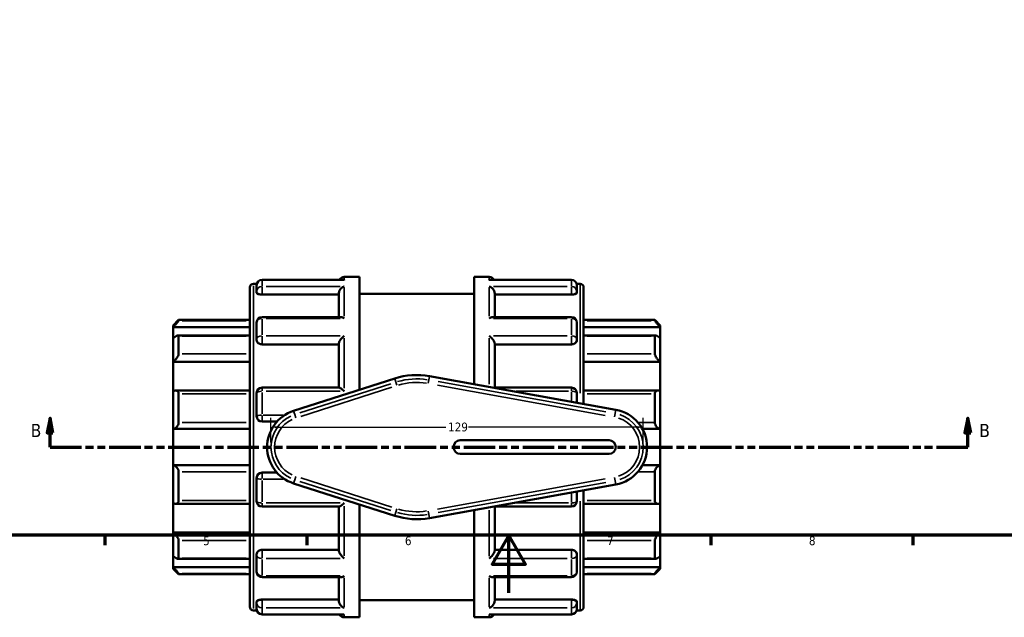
# Model space of a CAD drawing. Header units: millimetres. Extents: x -8 to 900, y -254 to 651.
# Tile 3 of 10: x 251 to 592, y -8 to 199. Entities that reach past the tile are written whole.
import ezdxf

# ---------------------------------------------------------------- set-up
doc = ezdxf.new("R2010")
doc.units = ezdxf.units.MM
doc.linetypes.add('DOUBLE_DASH_CHAIN', pattern=[1.2403, 0.6614, -0.0827, 0.1654, -0.0827, 0.1654, -0.0827])
for name, color, linetype, lineweight in [('Border (ANSI)', 7, 'Continuous', 70), ('Dimension (ANSI)', 7, 'Continuous', 25), ('Section Line (ANSI)', 7, 'DOUBLE_DASH_CHAIN', 70), ('Visible (ANSI)', 7, 'Continuous', 50), ('Visible Narrow (ANSI)', 7, 'Continuous', 35)]:
    doc.layers.add(name, color=color, linetype=linetype, lineweight=lineweight)
doc.styles.add('Label Text (ANSI)', font='tahoma.ttf')
doc.styles.add('Note Text (ANSI)', font='tahoma.ttf')
doc.dimstyles.new('Default - mm (ANSI)', dxfattribs={"dimtxt": 3.048, "dimasz": 2.5, "dimexe": 3.175, "dimexo": 1.6002, "dimgap": 0.8, "dimtad": 0, "dimtoh": 1, "dimrnd": 1e-08, "dimzin": 4, "dimdsep": 46, "dimtxsty": 'Note Text (ANSI)', "dimcen": 0.09, "dimdle": 10, "dimclrd": 256, "dimclre": 256, "dimclrt": 256, "dimadec": 1, "dimazin": 1, "dimtfac": 1, "dimtofl": 0, "dimtmove": 0, "dimatfit": 3, "dimfxl": 1, "dimtolj": 1, "dimtzin": 4, "dimlwd": -1, "dimlwe": -1, "dimarcsym": 0})

# ---------------------------------------------------------------- blocks, each defined once
blk = doc.blocks.new('Borders Default Border')
at = {"layer": 'Border (ANSI)'}
for p, q in [((280.33, 20), (280.33, 16.55)), ((350.42, 20), (350.42, 16.55)), ((490.58, 20), (490.58, 16.55)), ((560.67, 20), (560.67, 16.55))]:
    blk.add_line(p, q, dxfattribs=at)
at = {"layer": 'Border (ANSI)', "flags": 128}
for points in [[(20, 20), (20, 574), (821, 574), (821, 20), (20, 20)], [(420.5, 0), (420.5, 20), (414.73, 10), (426.27, 10), (420.5, 20)]]:
    blk.add_lwpolyline(points, dxfattribs=at)
at = {"layer": 'Border (ANSI)', "char_height": 3.05, "attachment_point": 7, "style": 'Note Text (ANSI)'}
for s, insert in [('6', (384.49, 16.49)), ('7', (454.6, 16.55)), ('8', (524.63, 16.48)), ('5', (314.48, 16.49))]:
    blk.add_mtext(s, dxfattribs=dict(at, insert=insert))
blk = doc.blocks.new('2dTransSection0')
at = {"layer": 'Section Line (ANSI)', "linetype": 'Continuous'}
for p, q in [((261.4, 60.53), (260.4, 55.53)), ((261.4, 55.53), (261.4, 60.53)), ((262.4, 55.53), (261.4, 60.53)), ((579.77, 60.53), (578.77, 55.53)), ((579.77, 55.53), (579.77, 60.53)), ((580.77, 55.53), (579.77, 60.53)), ((260.4, 55.53), (262.4, 55.53)), ((261.4, 50.53), (261.4, 55.53)), ((578.77, 55.53), (580.77, 55.53)), ((579.77, 50.53), (579.77, 55.53)), ((261.4, 50.53), (272.3, 50.53)), ((568.87, 50.53), (579.77, 50.53))]:
    blk.add_line(p, q, dxfattribs=at)
at = {"layer": 'Section Line (ANSI)', "linetype": 'DOUBLE_DASH_CHAIN', "ltscale": 16.526573}
blk.add_line((261.4, 50.53), (579.77, 50.53), dxfattribs=at)
at = {"layer": 'Section Line (ANSI)', "linetype": 'Continuous', "flags": 128}
for points in [[(262.4, 55.53), (261.4, 60.53), (260.4, 55.53), (262.4, 55.53)], [(580.77, 55.53), (579.77, 60.53), (578.77, 55.53), (580.77, 55.53)]]:
    blk.add_lwpolyline(points, dxfattribs=at)
at = {"layer": 'Section Line (ANSI)'}
for points in [[(262.4, 55.53), (261.4, 60.53), (260.4, 55.53), (262.4, 55.53)], [(580.77, 55.53), (579.77, 60.53), (578.77, 55.53), (580.77, 55.53)]]:
    blk.add_solid(points, dxfattribs=at)
at = {"layer": 'Section Line (ANSI)', "char_height": 4.57, "attachment_point": 7, "style": 'Label Text (ANSI)'}
for insert in [(254.65, 54.03), (583.72, 54.03)]:
    blk.add_mtext('B', dxfattribs=dict(at, insert=insert))
blk = doc.blocks.new('*D12')
at = {"layer": 'Defpoints', "color": 0, "transparency": 16777216}
for p in [(338.02, 57.45), (338.02, 50.53), (467.15, 50.53)]:
    blk.add_point(p, dxfattribs=at)
at = {"layer": 'Dimension (ANSI)', "transparency": 16777216}
for p, q in [((338.02, 52.13), (338.02, 60.63)), ((467.15, 52.13), (467.15, 60.63)), ((340.52, 57.45), (398.67, 57.45)), ((464.65, 57.45), (406.5, 57.45))]:
    blk.add_line(p, q, dxfattribs=at)
for points in [[(340.52, 57.87), (340.52, 57.04), (338.02, 57.45)], [(464.65, 57.87), (464.65, 57.04), (467.15, 57.45)]]:
    blk.add_solid(points, dxfattribs=at)
at = {"layer": 'Dimension (ANSI)', "transparency": 16777216, "insert": (399.47, 59.04), "char_height": 3.048, "attachment_point": 1, "style": 'Note Text (ANSI)'}
blk.add_mtext('\\A1;129', dxfattribs=at)

msp = doc.modelspace()

# ---------------------------------------------------------------- linework, layer by layer
at = {"layer": 'Visible (ANSI)'}
for p, q in [((363.434, 109.529), (368.684, 109.529)), ((368.684, 70.396), (368.684, 109.529)), ((408.484, 72.341), (408.484, 109.529)), ((408.484, 109.529), (413.734, 109.529)), ((330.684, -4.851), (330.684, 105.909)), ((331.944, 107.169), (333.125, 107.169)), ((333.044, 104.475), (333.044, 106.62)), ((363.084, 108.51), (334.934, 108.51)), ((442.234, 108.51), (414.084, 108.51)), ((444.042, 107.169), (445.224, 107.169)), ((444.124, 106.62), (444.124, 104.475)), ((446.484, 105.909), (446.484, 65.511)), ((333.044, 104.475), (333.044, 104.061)), ((334.934, 103.403), (361.544, 103.403)), ((361.544, 95.625), (361.544, 103.825)), ((368.684, 103.629), (408.484, 103.629)), ((415.624, 95.625), (415.624, 103.825)), ((442.234, 103.403), (415.624, 103.403)), ((444.124, 104.061), (444.124, 104.475)), ((304.084, 92.739), (305.974, 94.629)), ((304.084, 92.17), (304.084, 92.739)), ((305.974, 94.629), (305.974, 94.314)), ((305.974, 94.629), (330.684, 94.629)), ((333.044, 87.875), (333.044, 93.735)), ((362.213, 95.625), (334.934, 95.625)), ((442.234, 95.625), (414.955, 95.625)), ((444.124, 93.735), (444.124, 87.875)), ((446.484, 94.629), (471.194, 94.629)), ((471.194, 94.314), (471.194, 94.629)), ((473.084, 92.739), (471.194, 94.629)), ((473.084, 92.739), (473.084, 92.17)), ((304.084, 92.17), (330.684, 92.17)), ((304.084, 88.276), (304.084, 92.17)), ((330.684, 89.283), (305.744, 89.283)), ((305.974, 89.044), (305.974, 82.86)), ((473.084, 92.17), (446.484, 92.17)), ((471.424, 89.283), (446.484, 89.283)), ((471.194, 82.86), (471.194, 89.044)), ((473.084, 92.17), (473.084, 88.276)), ((304.084, 80.158), (304.084, 88.276)), ((333.044, 87.875), (333.044, 87.636)), ((334.934, 86.165), (361.544, 86.165)), ((361.544, 71.163), (361.544, 86.425)), ((415.624, 71.163), (415.624, 86.425)), ((442.234, 86.165), (415.624, 86.165)), ((444.124, 87.636), (444.124, 87.875)), ((473.084, 88.276), (473.084, 80.158)), ((304.084, 80.158), (330.684, 80.158)), ((304.084, 69.964), (304.084, 80.158)), ((473.084, 80.158), (446.484, 80.158)), ((473.084, 80.158), (473.084, 69.964)), ((380.965, 74.328), (345.863, 63.09)), ((457.617, 63.51), (393.005, 75.123)), ((304.084, 56.829), (304.084, 69.964)), ((330.684, 70.158), (304.912, 70.158)), ((305.974, 69.062), (305.974, 59.056)), ((333.044, 61.269), (333.044, 69.273)), ((361.658, 71.163), (334.934, 71.163)), ((442.234, 71.163), (415.509, 71.163)), ((444.124, 69.273), (444.124, 65.935)), ((472.255, 70.158), (446.484, 70.158)), ((471.194, 59.056), (471.194, 69.062)), ((473.084, 69.964), (473.084, 56.829)), ((334.934, 59.379), (340.105, 59.379)), ((304.084, 56.829), (330.684, 56.829)), ((304.084, 44.229), (304.084, 56.829)), ((473.084, 56.829), (466.871, 56.829)), ((473.084, 56.829), (473.084, 44.229)), ((455.284, 52.889), (403.684, 52.889)), ((403.684, 48.169), (455.284, 48.169)), ((304.084, 31.093), (304.084, 44.229)), ((304.084, 44.229), (330.684, 44.229)), ((305.974, 42.001), (305.974, 31.996)), ((340.105, 41.679), (334.934, 41.679)), ((473.084, 44.229), (466.871, 44.229)), ((471.194, 31.996), (471.194, 42.001)), ((473.084, 44.229), (473.084, 31.093)), ((333.044, 31.784), (333.044, 39.789)), ((345.863, 37.968), (380.965, 26.73)), ((393.005, 25.934), (457.617, 37.548)), ((444.124, 35.123), (444.124, 31.784)), ((446.484, 35.547), (446.484, -4.851)), ((304.084, 20.899), (304.084, 31.093)), ((304.912, 30.9), (330.684, 30.9)), ((446.484, 30.9), (472.255, 30.9)), ((473.084, 31.093), (473.084, 20.899)), ((334.934, 29.894), (361.658, 29.894)), ((361.544, 14.632), (361.544, 29.894)), ((368.684, -8.471), (368.684, 30.662)), ((408.484, -8.471), (408.484, 28.716)), ((415.509, 29.894), (442.234, 29.894)), ((415.624, 14.632), (415.624, 29.894)), ((304.084, 20.899), (330.684, 20.899)), ((304.084, 12.781), (304.084, 20.899)), ((473.084, 20.899), (446.484, 20.899)), ((473.084, 20.899), (473.084, 12.781)), ((305.974, 18.198), (305.974, 12.014)), ((471.194, 12.014), (471.194, 18.198)), ((334.934, 14.892), (361.544, 14.892)), ((442.234, 14.892), (415.624, 14.892)), ((304.084, 8.888), (304.084, 12.781)), ((305.744, 11.775), (330.684, 11.775)), ((333.044, 13.421), (333.044, 13.182)), ((333.044, 7.323), (333.044, 13.182)), ((444.124, 13.182), (444.124, 13.421)), ((444.124, 13.182), (444.124, 7.323)), ((446.484, 11.775), (471.424, 11.775)), ((473.084, 12.781), (473.084, 8.888)), ((304.084, 8.888), (330.684, 8.888)), ((304.084, 8.319), (304.084, 8.888)), ((304.084, 8.319), (305.974, 6.429)), ((473.084, 8.888), (446.484, 8.888)), ((473.084, 8.319), (471.194, 6.429)), ((473.084, 8.888), (473.084, 8.319)), ((305.974, 6.744), (305.974, 6.429)), ((305.974, 6.429), (330.684, 6.429)), ((334.934, 5.433), (362.213, 5.433)), ((361.544, -2.768), (361.544, 5.433)), ((414.955, 5.433), (442.234, 5.433)), ((415.624, -2.768), (415.624, 5.433)), ((446.484, 6.429), (471.194, 6.429)), ((471.194, 6.429), (471.194, 6.744)), ((333.044, -3.003), (333.044, -3.417)), ((334.934, -2.345), (361.544, -2.345)), ((368.684, -2.571), (408.484, -2.571)), ((442.234, -2.345), (415.624, -2.345)), ((444.124, -3.417), (444.124, -3.003)), ((331.944, -6.111), (333.125, -6.111)), ((333.044, -5.562), (333.044, -3.417)), ((444.042, -6.111), (445.224, -6.111)), ((444.124, -3.417), (444.124, -5.562)), ((334.934, -7.452), (363.084, -7.452)), ((363.434, -8.471), (368.684, -8.471)), ((408.484, -8.471), (413.734, -8.471)), ((414.084, -7.452), (442.234, -7.452))]:
    msp.add_line(p, q, dxfattribs=at)
for centre, radius, start, end in [((363.434, 107.639), 1.89, 90, 152.55697), ((413.734, 107.639), 1.89, 27.44303, 90), ((331.944, 105.909), 1.26, 90, 180), ((334.934, 106.62), 1.89, 90, 180), ((442.234, 106.62), 1.89, 0, 90), ((445.224, 105.909), 1.26, 0, 90), ((334.934, 93.735), 1.89, 90, 180), ((442.234, 93.735), 1.89, 0, 90), ((388.584, 50.529), 24.989, 79.81008, 107.75272), ((334.934, 69.273), 1.89, 90, 180), ((442.234, 69.273), 1.89, 0, 90), ((349.884, 50.529), 13.189, 107.75272, 252.24728), ((455.284, 50.529), 13.189, 280.18992, 79.81008), ((334.934, 61.269), 1.89, 180, 270), ((403.684, 50.529), 2.36, 90, 270), ((455.284, 50.529), 2.36, 270, 90), ((334.934, 39.789), 1.89, 90, 180), ((334.934, 31.784), 1.89, 180, 270), ((442.234, 31.784), 1.89, 270, 0), ((388.584, 50.529), 24.989, 252.24728, 280.18992), ((334.934, 7.323), 1.89, 180, 270), ((442.234, 7.323), 1.89, 270, 0), ((331.944, -4.851), 1.26, 180, 270), ((334.934, -5.562), 1.89, 180, 270), ((442.234, -5.562), 1.89, 270, 0), ((445.224, -4.851), 1.26, 270, 0), ((363.434, -6.581), 1.89, 207.44303, 270), ((413.734, -6.581), 1.89, 270, 332.55697)]:
    msp.add_arc(centre, radius, start, end, dxfattribs=at)
for points, knots in [([(361.544, 103.825), (361.544, 103.992), (361.569, 104.163), (361.668, 104.529), (361.748, 104.718), (361.972, 105.127), (362.13, 105.335), (362.466, 105.692), (362.648, 105.842), (363.027, 106.092), (363.228, 106.191), (363.43, 106.259), (363.432, 106.26), (363.434, 106.26)], [0, 0, 0, 0, 0.05315368, 0.05315368, 0.11416315, 0.11416315, 0.19541368, 0.19541368, 0.27605031, 0.27605031, 0.3607304, 0.3607304, 0.36159819, 0.36159819, 0.36159819, 0.36159819]), ([(363.434, 108.476), (363.432, 108.476), (363.43, 108.477), (363.313, 108.499), (363.198, 108.51), (363.084, 108.51)], [-0.000876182, -0.000876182, -0.000876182, -0.000876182, 0, 0, 0.049055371, 0.049055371, 0.049055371, 0.049055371]), ([(414.084, 108.51), (413.97, 108.51), (413.855, 108.499), (413.738, 108.477), (413.736, 108.476), (413.734, 108.476)], [0.312147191, 0.312147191, 0.312147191, 0.312147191, 0.360730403, 0.360730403, 0.361598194, 0.361598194, 0.361598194, 0.361598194]), ([(413.734, 106.26), (413.736, 106.26), (413.738, 106.259), (413.937, 106.192), (414.134, 106.096), (414.508, 105.851), (414.687, 105.705), (415.024, 105.353), (415.184, 105.144), (415.413, 104.734), (415.494, 104.545), (415.596, 104.178), (415.622, 104.006), (415.624, 103.834), (415.624, 103.83), (415.624, 103.825)], [-0.00087618, -0.00087618, -0.00087618, -0.00087618, 0, 0, 0.08405627, 0.08405627, 0.16422341, 0.16422341, 0.24701336, 0.24701336, 0.30899964, 0.30899964, 0.36272742, 0.36272742, 0.36420009, 0.36420009, 0.36420009, 0.36420009]), ([(334.934, 103.403), (334.697, 103.403), (334.444, 103.42), (333.98, 103.489), (333.768, 103.541), (333.431, 103.66), (333.285, 103.735), (333.091, 103.896), (333.044, 103.982), (333.044, 104.061)], [0, 0, 0, 0, 0.07111353, 0.07111353, 0.14222706, 0.14222706, 0.2146285, 0.2146285, 0.28702994, 0.28702994, 0.28702994, 0.28702994]), ([(444.124, 104.061), (444.124, 103.982), (444.077, 103.896), (443.883, 103.735), (443.736, 103.66), (443.399, 103.541), (443.188, 103.489), (442.724, 103.42), (442.471, 103.403), (442.234, 103.403)], [0.28784907, 0.28784907, 0.28784907, 0.28784907, 0.36025051, 0.36025051, 0.43265195, 0.43265195, 0.50376548, 0.50376548, 0.57487901, 0.57487901, 0.57487901, 0.57487901]), ([(305.974, 94.314), (305.974, 94.298), (305.96, 94.267), (305.906, 94.18), (305.865, 94.123), (305.712, 93.922), (305.565, 93.747), (305.224, 93.358), (304.998, 93.111), (304.537, 92.625), (304.303, 92.387), (304.084, 92.17)], [0.35638748, 0.35638748, 0.35638748, 0.35638748, 0.3965806, 0.3965806, 0.43677371, 0.43677371, 0.51715995, 0.51715995, 0.61496745, 0.61496745, 0.70681786, 0.70681786, 0.70681786, 0.70681786]), ([(363.434, 95.165), (363.432, 95.166), (363.43, 95.168), (363.231, 95.299), (363.034, 95.406), (362.66, 95.558), (362.481, 95.606), (362.281, 95.623), (362.247, 95.625), (362.213, 95.625)], [-0.00087618, -0.00087618, -0.00087618, -0.00087618, 0, 0, 0.08405627, 0.08405627, 0.16422341, 0.16422341, 0.18092132, 0.18092132, 0.18092132, 0.18092132]), ([(414.955, 95.625), (414.927, 95.625), (414.898, 95.624), (414.702, 95.609), (414.52, 95.562), (414.141, 95.41), (413.94, 95.301), (413.738, 95.168), (413.736, 95.166), (413.734, 95.165)], [0.18154351, 0.18154351, 0.18154351, 0.18154351, 0.19541368, 0.19541368, 0.27605031, 0.27605031, 0.3607304, 0.3607304, 0.36159819, 0.36159819, 0.36159819, 0.36159819]), ([(473.084, 92.17), (472.865, 92.387), (472.631, 92.625), (472.169, 93.111), (471.943, 93.358), (471.603, 93.747), (471.456, 93.922), (471.302, 94.123), (471.262, 94.18), (471.208, 94.267), (471.194, 94.298), (471.194, 94.314)], [0.67957108, 0.67957108, 0.67957108, 0.67957108, 0.77142148, 0.77142148, 0.86922899, 0.86922899, 0.94961522, 0.94961522, 0.98980834, 0.98980834, 1.03000146, 1.03000146, 1.03000146, 1.03000146]), ([(304.084, 88.276), (304.303, 88.47), (304.537, 88.659), (304.998, 88.987), (305.224, 89.12), (305.565, 89.264), (305.712, 89.298), (305.865, 89.265), (305.906, 89.24), (305.96, 89.162), (305.974, 89.109), (305.974, 89.044)], [0.67957108, 0.67957108, 0.67957108, 0.67957108, 0.77142148, 0.77142148, 0.86922899, 0.86922899, 0.94961522, 0.94961522, 0.98980834, 0.98980834, 1.03000146, 1.03000146, 1.03000146, 1.03000146]), ([(361.544, 86.425), (361.544, 86.539), (361.569, 86.669), (361.668, 86.973), (361.748, 87.144), (361.972, 87.545), (362.13, 87.772), (362.466, 88.198), (362.648, 88.399), (363.027, 88.776), (363.228, 88.953), (363.43, 89.108), (363.432, 89.11), (363.434, 89.111)], [0, 0, 0, 0, 0.05315368, 0.05315368, 0.11416315, 0.11416315, 0.19541368, 0.19541368, 0.27605031, 0.27605031, 0.3607304, 0.3607304, 0.36159819, 0.36159819, 0.36159819, 0.36159819]), ([(413.734, 89.111), (413.736, 89.11), (413.738, 89.108), (413.937, 88.955), (414.134, 88.782), (414.508, 88.412), (414.687, 88.215), (415.024, 87.792), (415.184, 87.563), (415.413, 87.159), (415.494, 86.987), (415.596, 86.681), (415.622, 86.549), (415.624, 86.432), (415.624, 86.428), (415.624, 86.425)], [-0.00087618, -0.00087618, -0.00087618, -0.00087618, 0, 0, 0.08405627, 0.08405627, 0.16422341, 0.16422341, 0.24701336, 0.24701336, 0.30899964, 0.30899964, 0.36272742, 0.36272742, 0.36420009, 0.36420009, 0.36420009, 0.36420009]), ([(471.194, 89.044), (471.194, 89.109), (471.208, 89.162), (471.262, 89.24), (471.302, 89.265), (471.456, 89.298), (471.603, 89.264), (471.943, 89.12), (472.169, 88.987), (472.631, 88.659), (472.865, 88.47), (473.084, 88.276)], [0.35638748, 0.35638748, 0.35638748, 0.35638748, 0.3965806, 0.3965806, 0.43677371, 0.43677371, 0.51715995, 0.51715995, 0.61496745, 0.61496745, 0.70681786, 0.70681786, 0.70681786, 0.70681786]), ([(334.934, 86.165), (334.697, 86.165), (334.444, 86.203), (333.98, 86.353), (333.768, 86.467), (333.431, 86.729), (333.285, 86.895), (333.091, 87.258), (333.044, 87.454), (333.044, 87.636)], [0, 0, 0, 0, 0.07111353, 0.07111353, 0.14222706, 0.14222706, 0.2146285, 0.2146285, 0.28702994, 0.28702994, 0.28702994, 0.28702994]), ([(444.124, 87.636), (444.124, 87.454), (444.077, 87.258), (443.883, 86.895), (443.736, 86.729), (443.399, 86.467), (443.188, 86.353), (442.724, 86.203), (442.471, 86.165), (442.234, 86.165)], [0.28784907, 0.28784907, 0.28784907, 0.28784907, 0.36025051, 0.36025051, 0.43265195, 0.43265195, 0.50376548, 0.50376548, 0.57487901, 0.57487901, 0.57487901, 0.57487901]), ([(305.974, 82.86), (305.974, 82.769), (305.96, 82.666), (305.906, 82.447), (305.865, 82.33), (305.712, 81.971), (305.565, 81.722), (305.224, 81.236), (304.998, 80.97), (304.537, 80.511), (304.303, 80.315), (304.084, 80.158)], [0.35638748, 0.35638748, 0.35638748, 0.35638748, 0.3965806, 0.3965806, 0.43677371, 0.43677371, 0.51715995, 0.51715995, 0.61496745, 0.61496745, 0.70681786, 0.70681786, 0.70681786, 0.70681786]), ([(473.084, 80.158), (472.865, 80.315), (472.631, 80.511), (472.169, 80.97), (471.943, 81.236), (471.603, 81.722), (471.456, 81.971), (471.302, 82.33), (471.262, 82.447), (471.208, 82.666), (471.194, 82.769), (471.194, 82.86)], [0.67957108, 0.67957108, 0.67957108, 0.67957108, 0.77142148, 0.77142148, 0.86922899, 0.86922899, 0.94961522, 0.94961522, 0.98980834, 0.98980834, 1.03000146, 1.03000146, 1.03000146, 1.03000146]), ([(304.084, 69.964), (304.303, 70.061), (304.537, 70.129), (304.998, 70.173), (305.224, 70.143), (305.565, 69.985), (305.712, 69.866), (305.865, 69.611), (305.906, 69.514), (305.96, 69.3), (305.974, 69.184), (305.974, 69.062)], [0.67957108, 0.67957108, 0.67957108, 0.67957108, 0.77142148, 0.77142148, 0.86922899, 0.86922899, 0.94961522, 0.94961522, 0.98980834, 0.98980834, 1.03000146, 1.03000146, 1.03000146, 1.03000146]), ([(363.434, 69.894), (363.432, 69.895), (363.43, 69.897), (363.231, 70.088), (363.034, 70.267), (362.66, 70.583), (362.481, 70.724), (362.144, 70.961), (361.984, 71.057), (361.777, 71.145), (361.71, 71.163), (361.658, 71.163)], [-0.00087618, -0.00087618, -0.00087618, -0.00087618, 0, 0, 0.08405627, 0.08405627, 0.16422341, 0.16422341, 0.24701336, 0.24701336, 0.29556693, 0.29556693, 0.29556693, 0.29556693]), ([(415.509, 71.163), (415.46, 71.163), (415.397, 71.146), (415.321, 71.115), (415.318, 71.114), (415.316, 71.113)], [0.067988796, 0.067988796, 0.067988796, 0.067988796, 0.114163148, 0.114163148, 0.115799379, 0.115799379, 0.115799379, 0.115799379]), ([(471.194, 69.062), (471.194, 69.184), (471.208, 69.3), (471.262, 69.514), (471.302, 69.611), (471.456, 69.866), (471.603, 69.985), (471.943, 70.143), (472.169, 70.173), (472.631, 70.129), (472.865, 70.061), (473.084, 69.964)], [0.35638748, 0.35638748, 0.35638748, 0.35638748, 0.3965806, 0.3965806, 0.43677371, 0.43677371, 0.51715995, 0.51715995, 0.61496745, 0.61496745, 0.70681786, 0.70681786, 0.70681786, 0.70681786]), ([(305.974, 59.056), (305.974, 58.925), (305.96, 58.79), (305.906, 58.522), (305.865, 58.389), (305.712, 58.01), (305.565, 57.783), (305.224, 57.385), (304.998, 57.202), (304.537, 56.945), (304.303, 56.866), (304.084, 56.829)], [0.35638748, 0.35638748, 0.35638748, 0.35638748, 0.3965806, 0.3965806, 0.43677371, 0.43677371, 0.51715995, 0.51715995, 0.61496745, 0.61496745, 0.70681786, 0.70681786, 0.70681786, 0.70681786]), ([(473.084, 56.829), (472.865, 56.866), (472.631, 56.945), (472.169, 57.202), (471.943, 57.385), (471.603, 57.783), (471.456, 58.01), (471.302, 58.389), (471.262, 58.522), (471.208, 58.79), (471.194, 58.925), (471.194, 59.056)], [0.67957108, 0.67957108, 0.67957108, 0.67957108, 0.77142148, 0.77142148, 0.86922899, 0.86922899, 0.94961522, 0.94961522, 0.98980834, 0.98980834, 1.03000146, 1.03000146, 1.03000146, 1.03000146]), ([(304.084, 44.229), (304.303, 44.191), (304.537, 44.112), (304.998, 43.856), (305.224, 43.673), (305.565, 43.275), (305.712, 43.047), (305.865, 42.668), (305.906, 42.536), (305.96, 42.268), (305.974, 42.133), (305.974, 42.001)], [0.67957108, 0.67957108, 0.67957108, 0.67957108, 0.77142148, 0.77142148, 0.86922899, 0.86922899, 0.94961522, 0.94961522, 0.98980834, 0.98980834, 1.03000146, 1.03000146, 1.03000146, 1.03000146]), ([(471.194, 42.001), (471.194, 42.133), (471.208, 42.268), (471.262, 42.536), (471.302, 42.668), (471.456, 43.047), (471.603, 43.275), (471.943, 43.673), (472.169, 43.856), (472.631, 44.112), (472.865, 44.191), (473.084, 44.229)], [0.35638748, 0.35638748, 0.35638748, 0.35638748, 0.3965806, 0.3965806, 0.43677371, 0.43677371, 0.51715995, 0.51715995, 0.61496745, 0.61496745, 0.70681786, 0.70681786, 0.70681786, 0.70681786]), ([(305.974, 31.996), (305.974, 31.874), (305.96, 31.758), (305.906, 31.544), (305.865, 31.447), (305.712, 31.192), (305.565, 31.072), (305.224, 30.915), (304.998, 30.885), (304.537, 30.929), (304.303, 30.997), (304.084, 31.093)], [0.35638748, 0.35638748, 0.35638748, 0.35638748, 0.3965806, 0.3965806, 0.43677371, 0.43677371, 0.51715995, 0.51715995, 0.61496745, 0.61496745, 0.70681786, 0.70681786, 0.70681786, 0.70681786]), ([(361.658, 29.894), (361.708, 29.894), (361.771, 29.911), (361.972, 29.994), (362.13, 30.088), (362.466, 30.323), (362.648, 30.464), (363.027, 30.784), (363.228, 30.966), (363.43, 31.16), (363.432, 31.162), (363.434, 31.164)], [0.0679888, 0.0679888, 0.0679888, 0.0679888, 0.11416315, 0.11416315, 0.19541368, 0.19541368, 0.27605031, 0.27605031, 0.3607304, 0.3607304, 0.36159819, 0.36159819, 0.36159819, 0.36159819]), ([(473.084, 31.093), (472.865, 30.997), (472.631, 30.929), (472.169, 30.885), (471.943, 30.915), (471.603, 31.072), (471.456, 31.192), (471.302, 31.447), (471.262, 31.544), (471.208, 31.758), (471.194, 31.874), (471.194, 31.996)], [0.67957108, 0.67957108, 0.67957108, 0.67957108, 0.77142148, 0.77142148, 0.86922899, 0.86922899, 0.94961522, 0.94961522, 0.98980834, 0.98980834, 1.03000146, 1.03000146, 1.03000146, 1.03000146]), ([(304.084, 20.899), (304.303, 20.743), (304.537, 20.546), (304.998, 20.088), (305.224, 19.822), (305.565, 19.335), (305.712, 19.086), (305.865, 18.728), (305.906, 18.611), (305.96, 18.391), (305.974, 18.289), (305.974, 18.198)], [0.67957108, 0.67957108, 0.67957108, 0.67957108, 0.77142148, 0.77142148, 0.86922899, 0.86922899, 0.94961522, 0.94961522, 0.98980834, 0.98980834, 1.03000146, 1.03000146, 1.03000146, 1.03000146]), ([(471.194, 18.198), (471.194, 18.289), (471.208, 18.391), (471.262, 18.611), (471.302, 18.728), (471.456, 19.086), (471.603, 19.335), (471.943, 19.822), (472.169, 20.088), (472.631, 20.546), (472.865, 20.743), (473.084, 20.899)], [0.35638748, 0.35638748, 0.35638748, 0.35638748, 0.3965806, 0.3965806, 0.43677371, 0.43677371, 0.51715995, 0.51715995, 0.61496745, 0.61496745, 0.70681786, 0.70681786, 0.70681786, 0.70681786]), ([(333.044, 13.421), (333.044, 13.604), (333.091, 13.8), (333.285, 14.162), (333.431, 14.329), (333.768, 14.591), (333.98, 14.704), (334.444, 14.855), (334.697, 14.892), (334.934, 14.892)], [-0.28702994, -0.28702994, -0.28702994, -0.28702994, -0.2146285, -0.2146285, -0.14222706, -0.14222706, -0.07111353, -0.07111353, 0, 0, 0, 0]), ([(363.434, 11.946), (363.432, 11.948), (363.43, 11.949), (363.231, 12.102), (363.034, 12.276), (362.66, 12.645), (362.481, 12.842), (362.144, 13.265), (361.984, 13.495), (361.755, 13.898), (361.674, 14.071), (361.572, 14.377), (361.545, 14.508), (361.544, 14.626), (361.544, 14.629), (361.544, 14.632)], [-0.00087618, -0.00087618, -0.00087618, -0.00087618, 0, 0, 0.08405627, 0.08405627, 0.16422341, 0.16422341, 0.24701336, 0.24701336, 0.30899964, 0.30899964, 0.36272742, 0.36272742, 0.36420009, 0.36420009, 0.36420009, 0.36420009]), ([(415.624, 14.632), (415.624, 14.519), (415.599, 14.388), (415.5, 14.085), (415.42, 13.913), (415.195, 13.513), (415.038, 13.285), (414.702, 12.859), (414.52, 12.658), (414.141, 12.281), (413.94, 12.105), (413.738, 11.949), (413.736, 11.948), (413.734, 11.946)], [0, 0, 0, 0, 0.05315368, 0.05315368, 0.11416315, 0.11416315, 0.19541368, 0.19541368, 0.27605031, 0.27605031, 0.3607304, 0.3607304, 0.36159819, 0.36159819, 0.36159819, 0.36159819]), ([(442.234, 14.892), (442.471, 14.892), (442.724, 14.855), (443.188, 14.704), (443.399, 14.591), (443.736, 14.329), (443.883, 14.162), (444.077, 13.8), (444.124, 13.604), (444.124, 13.421)], [0.57487901, 0.57487901, 0.57487901, 0.57487901, 0.64599254, 0.64599254, 0.71710607, 0.71710607, 0.78950751, 0.78950751, 0.86190895, 0.86190895, 0.86190895, 0.86190895]), ([(305.974, 12.014), (305.974, 11.949), (305.96, 11.896), (305.906, 11.817), (305.865, 11.793), (305.712, 11.759), (305.565, 11.794), (305.224, 11.937), (304.998, 12.071), (304.537, 12.398), (304.303, 12.588), (304.084, 12.781)], [0.35638748, 0.35638748, 0.35638748, 0.35638748, 0.3965806, 0.3965806, 0.43677371, 0.43677371, 0.51715995, 0.51715995, 0.61496745, 0.61496745, 0.70681786, 0.70681786, 0.70681786, 0.70681786]), ([(473.084, 12.781), (472.865, 12.588), (472.631, 12.398), (472.169, 12.071), (471.943, 11.937), (471.603, 11.794), (471.456, 11.759), (471.302, 11.793), (471.262, 11.817), (471.208, 11.896), (471.194, 11.949), (471.194, 12.014)], [0.67957108, 0.67957108, 0.67957108, 0.67957108, 0.77142148, 0.77142148, 0.86922899, 0.86922899, 0.94961522, 0.94961522, 0.98980834, 0.98980834, 1.03000146, 1.03000146, 1.03000146, 1.03000146]), ([(304.084, 8.888), (304.303, 8.671), (304.537, 8.433), (304.998, 7.947), (305.224, 7.7), (305.565, 7.311), (305.712, 7.135), (305.865, 6.935), (305.906, 6.878), (305.96, 6.79), (305.974, 6.76), (305.974, 6.744)], [0.67957108, 0.67957108, 0.67957108, 0.67957108, 0.77142148, 0.77142148, 0.86922899, 0.86922899, 0.94961522, 0.94961522, 0.98980834, 0.98980834, 1.03000146, 1.03000146, 1.03000146, 1.03000146]), ([(471.194, 6.744), (471.194, 6.76), (471.208, 6.79), (471.262, 6.878), (471.302, 6.935), (471.456, 7.135), (471.603, 7.311), (471.943, 7.7), (472.169, 7.947), (472.631, 8.433), (472.865, 8.671), (473.084, 8.888)], [0.35638748, 0.35638748, 0.35638748, 0.35638748, 0.3965806, 0.3965806, 0.43677371, 0.43677371, 0.51715995, 0.51715995, 0.61496745, 0.61496745, 0.70681786, 0.70681786, 0.70681786, 0.70681786]), ([(362.213, 5.433), (362.241, 5.433), (362.27, 5.434), (362.466, 5.448), (362.648, 5.496), (363.027, 5.648), (363.228, 5.756), (363.43, 5.89), (363.432, 5.891), (363.434, 5.893)], [0.18154351, 0.18154351, 0.18154351, 0.18154351, 0.19541368, 0.19541368, 0.27605031, 0.27605031, 0.3607304, 0.3607304, 0.36159819, 0.36159819, 0.36159819, 0.36159819]), ([(413.734, 5.893), (413.736, 5.891), (413.738, 5.89), (413.937, 5.758), (414.134, 5.652), (414.508, 5.5), (414.687, 5.452), (414.887, 5.434), (414.921, 5.433), (414.955, 5.433)], [-0.00087618, -0.00087618, -0.00087618, -0.00087618, 0, 0, 0.08405627, 0.08405627, 0.16422341, 0.16422341, 0.18092132, 0.18092132, 0.18092132, 0.18092132]), ([(333.044, -3.003), (333.044, -2.924), (333.091, -2.838), (333.285, -2.677), (333.431, -2.602), (333.768, -2.484), (333.98, -2.432), (334.444, -2.363), (334.697, -2.345), (334.934, -2.345)], [-0.28702994, -0.28702994, -0.28702994, -0.28702994, -0.2146285, -0.2146285, -0.14222706, -0.14222706, -0.07111353, -0.07111353, 0, 0, 0, 0]), ([(363.434, -5.203), (363.432, -5.202), (363.43, -5.201), (363.231, -5.135), (363.034, -5.038), (362.66, -4.794), (362.481, -4.647), (362.144, -4.296), (361.984, -4.087), (361.755, -3.677), (361.674, -3.488), (361.572, -3.12), (361.545, -2.948), (361.544, -2.777), (361.544, -2.772), (361.544, -2.768)], [-0.00087618, -0.00087618, -0.00087618, -0.00087618, 0, 0, 0.08405627, 0.08405627, 0.16422341, 0.16422341, 0.24701336, 0.24701336, 0.30899964, 0.30899964, 0.36272742, 0.36272742, 0.36420009, 0.36420009, 0.36420009, 0.36420009]), ([(415.624, -2.768), (415.624, -2.934), (415.599, -3.105), (415.5, -3.472), (415.42, -3.66), (415.195, -4.069), (415.038, -4.278), (414.702, -4.634), (414.52, -4.785), (414.141, -5.035), (413.94, -5.133), (413.738, -5.201), (413.736, -5.202), (413.734, -5.203)], [0, 0, 0, 0, 0.05315368, 0.05315368, 0.11416315, 0.11416315, 0.19541368, 0.19541368, 0.27605031, 0.27605031, 0.3607304, 0.3607304, 0.36159819, 0.36159819, 0.36159819, 0.36159819]), ([(442.234, -2.345), (442.472, -2.345), (442.725, -2.363), (443.191, -2.432), (443.403, -2.485), (443.739, -2.604), (443.885, -2.679), (444.077, -2.839), (444.124, -2.924), (444.124, -3.003)], [0.57487901, 0.57487901, 0.57487901, 0.57487901, 0.64627481, 0.64627481, 0.71767061, 0.71767061, 0.78978991, 0.78978991, 0.86190921, 0.86190921, 0.86190921, 0.86190921]), ([(363.084, -7.452), (363.198, -7.452), (363.313, -7.441), (363.43, -7.419), (363.432, -7.419), (363.434, -7.419)], [0.312147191, 0.312147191, 0.312147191, 0.312147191, 0.360730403, 0.360730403, 0.361598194, 0.361598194, 0.361598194, 0.361598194]), ([(413.734, -7.419), (413.736, -7.419), (413.738, -7.419), (413.855, -7.441), (413.97, -7.452), (414.084, -7.452)], [-0.000876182, -0.000876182, -0.000876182, -0.000876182, 0, 0, 0.049055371, 0.049055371, 0.049055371, 0.049055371])]:
    msp.add_open_spline(points, degree=3, knots=knots, dxfattribs=at)
msp.add_open_spline([(415.316, 29.944), (415.392, 29.912), (415.458, 29.894), (415.509, 29.894)], degree=3, dxfattribs=at)
at = {"layer": 'Visible Narrow (ANSI)'}
for p, q in [((363.434, 109.526), (363.434, 108.578)), ((413.734, 108.578), (413.734, 109.526)), ((331.944, 106.471), (331.944, -5.414)), ((334.934, 108.479), (334.934, 108.51)), ((334.934, 108.394), (334.934, 106.399)), ((334.934, 103.678), (334.934, 106.199)), ((336.359, 108.476), (362.009, 108.476)), ((362.009, 106.26), (336.359, 106.26)), ((415.159, 108.476), (440.809, 108.476)), ((440.809, 106.26), (415.159, 106.26)), ((442.234, 108.51), (442.234, 108.479)), ((442.234, 106.399), (442.234, 108.394)), ((442.234, 106.199), (442.234, 103.678)), ((445.224, 69.246), (445.224, 107.049)), ((334.934, 103.409), (334.934, 103.524)), ((336.264, 103.53), (360.213, 103.53)), ((363.434, 105.884), (363.434, 95.887)), ((413.734, 95.887), (413.734, 105.884)), ((416.954, 103.53), (440.903, 103.53)), ((442.234, 103.524), (442.234, 103.409)), ((329.448, 94.314), (307.209, 94.314)), ((334.934, 95.208), (334.934, 95.624)), ((334.934, 94.884), (334.934, 89.434)), ((336.359, 95.165), (362.009, 95.165)), ((415.159, 95.165), (440.809, 95.165)), ((442.234, 95.624), (442.234, 95.208)), ((442.234, 89.434), (442.234, 94.884)), ((469.958, 94.314), (447.719, 94.314)), ((307.209, 89.044), (329.448, 89.044)), ((334.934, 86.328), (334.934, 88.981)), ((362.009, 89.111), (336.359, 89.111)), ((440.809, 89.111), (415.159, 89.111)), ((442.234, 88.981), (442.234, 86.328)), ((447.719, 89.044), (469.958, 89.044)), ((334.934, 86.169), (334.934, 86.235)), ((336.264, 86.239), (360.213, 86.239)), ((363.434, 88.26), (363.434, 70.944)), ((413.734, 72.363), (413.734, 88.322)), ((416.954, 86.239), (440.903, 86.239)), ((442.234, 86.235), (442.234, 86.169)), ((329.448, 82.86), (307.209, 82.86)), ((469.958, 82.86), (447.719, 82.86)), ((379.614, 72.503), (348.022, 62.388)), ((381.349, 73.128), (380.985, 74.265)), ((381.723, 71.957), (381.372, 73.056)), ((392.564, 72.674), (392.769, 73.81)), ((392.782, 73.883), (392.993, 75.058)), ((395.778, 71.999), (453.929, 61.547)), ((454.152, 62.785), (396.001, 73.237)), ((307.209, 69.062), (329.448, 69.062)), ((334.934, 70.003), (334.934, 71.16)), ((334.934, 69.488), (334.934, 62.045)), ((336.359, 69.894), (362.009, 69.894)), ((348.406, 61.19), (379.998, 71.304)), ((423.107, 69.894), (441.227, 69.894)), ((442.234, 71.16), (442.234, 70.003)), ((442.234, 66.457), (442.234, 69.714)), ((447.719, 69.062), (469.958, 69.062)), ((342.363, 61.624), (335.325, 61.624)), ((346.247, 61.89), (345.883, 63.026)), ((346.621, 60.719), (346.27, 61.818)), ((457.177, 61.06), (457.381, 62.196)), ((457.394, 62.27), (457.605, 63.444)), ((329.448, 59.056), (307.209, 59.056)), ((334.934, 59.386), (334.934, 61.46)), ((470.901, 59.056), (465.637, 59.056)), ((307.209, 42.001), (329.448, 42.001)), ((334.934, 39.598), (334.934, 41.671)), ((465.637, 42.001), (470.901, 42.001)), ((334.934, 39.013), (334.934, 31.569)), ((335.325, 39.433), (342.363, 39.433)), ((346.247, 39.168), (345.883, 38.031)), ((346.621, 40.338), (346.27, 39.239)), ((348.022, 38.669), (379.614, 28.555)), ((379.998, 29.753), (348.406, 39.868)), ((453.929, 39.511), (395.778, 29.059)), ((396.001, 27.82), (454.152, 38.273)), ((457.177, 39.998), (457.381, 38.862)), ((457.394, 38.788), (457.605, 37.613)), ((442.234, 31.343), (442.234, 34.6)), ((329.448, 31.996), (307.209, 31.996)), ((334.934, 29.898), (334.934, 31.055)), ((362.009, 31.164), (336.359, 31.164)), ((441.227, 31.164), (423.107, 31.164)), ((442.234, 31.055), (442.234, 29.898)), ((445.224, -5.992), (445.224, 31.811)), ((469.958, 31.996), (447.719, 31.996)), ((363.434, 30.113), (363.434, 12.798)), ((381.349, 27.93), (380.985, 26.793)), ((381.723, 29.1), (381.372, 28.001)), ((392.769, 27.248), (392.564, 28.384)), ((413.734, 12.736), (413.734, 28.694)), ((392.782, 27.174), (392.993, 25.999)), ((307.209, 18.198), (329.448, 18.198)), ((447.719, 18.198), (469.958, 18.198)), ((334.934, 14.823), (334.934, 14.889)), ((334.934, 12.077), (334.934, 14.73)), ((360.213, 14.819), (336.264, 14.819)), ((440.903, 14.819), (416.954, 14.819)), ((442.234, 14.889), (442.234, 14.823)), ((442.234, 14.73), (442.234, 12.077)), ((329.448, 12.014), (307.209, 12.014)), ((334.934, 11.623), (334.934, 6.174)), ((336.359, 11.946), (362.009, 11.946)), ((415.159, 11.946), (440.809, 11.946)), ((442.234, 6.174), (442.234, 11.623)), ((469.958, 12.014), (447.719, 12.014)), ((307.209, 6.744), (329.448, 6.744)), ((334.934, 5.434), (334.934, 5.85)), ((362.009, 5.893), (336.359, 5.893)), ((363.434, 5.171), (363.434, -4.826)), ((413.734, -4.826), (413.734, 5.171)), ((440.809, 5.893), (415.159, 5.893)), ((442.234, 5.85), (442.234, 5.434)), ((447.719, 6.744), (469.958, 6.744)), ((334.934, -2.466), (334.934, -2.352)), ((334.934, -5.141), (334.934, -2.62)), ((360.213, -2.472), (336.264, -2.472)), ((440.903, -2.472), (416.954, -2.472)), ((442.234, -2.352), (442.234, -2.466)), ((442.234, -2.62), (442.234, -5.141)), ((334.934, -5.342), (334.934, -7.336)), ((336.359, -5.203), (362.009, -5.203)), ((415.159, -5.203), (440.809, -5.203)), ((442.234, -7.336), (442.234, -5.342)), ((334.934, -7.452), (334.934, -7.422)), ((362.009, -7.419), (336.359, -7.419)), ((363.434, -7.521), (363.434, -8.469)), ((413.734, -8.469), (413.734, -7.521)), ((440.809, -7.419), (415.159, -7.419)), ((442.234, -7.422), (442.234, -7.452))]:
    msp.add_line(p, q, dxfattribs=at)
for centre, radius, start, end in [((388.584, 50.529), 23.663, 81.20721, 106.35559), ((388.584, 50.529), 22.404, 81.20721, 106.35559), ((455.284, 50.529), 11.863, 288.17093, 71.82907), ((349.884, 50.529), 11.863, 114.97745, 245.02255), ((349.884, 50.529), 10.604, 114.97745, 245.02255), ((455.284, 50.529), 10.604, 288.17093, 71.82907), ((388.584, 50.529), 23.663, 253.64441, 278.79279), ((388.584, 50.529), 22.404, 253.64441, 278.79279)]:
    msp.add_arc(centre, radius, start, end, dxfattribs=at)
for centre, major_axis, ratio, start_param, end_param in [((334.934, 106.62), (-1.89, 0), 0.9821579, 4.7909288, 6.2046455), ((334.934, 104.475), (-1.89, 0), 0.9446028, 4.7909288, 6.2046455), ((442.234, 106.62), (1.89, 0), 0.9821579, 0.0785398, 1.4922565), ((442.234, 104.475), (1.89, 0), 0.9446028, 0.0785398, 1.4922565), ((334.934, 104.475), (-1.89, 0), 0.5, 0.0785398, 1.4922565), ((442.234, 104.475), (1.89, 0), 0.5, 4.7909288, 6.2046455), ((334.934, 93.735), (-1.89, 0), 0.7565446, 4.7909288, 6.2046455), ((442.234, 93.735), (1.89, 0), 0.7565446, 0.0785398, 1.4922565), ((334.934, 87.875), (-1.89, 0), 0.6539421, 4.7909288, 6.2046455), ((442.234, 87.875), (1.89, 0), 0.6539421, 0.0785398, 1.4922565), ((334.934, 87.875), (-1.89, 0), 0.8660254, 0.0785398, 1.4922565), ((442.234, 87.875), (1.89, 0), 0.8660254, 4.7909288, 6.2046455), ((334.934, 69.273), (-1.89, 0), 0.3282158, 4.7909288, 6.2046455), ((442.234, 69.273), (1.89, 0), 0.3282158, 0.0785398, 1.4922565), ((334.934, 61.269), (-1.89, 0), 0.1880581, 4.7909288, 6.2046455), ((334.934, 39.789), (-1.89, 0), 0.1880581, 0.0785398, 1.4922565), ((334.934, 31.784), (-1.89, 0), 0.3282158, 0.0785398, 1.4922565), ((442.234, 31.784), (1.89, 0), 0.3282158, 4.7909288, 6.2046455), ((334.934, 13.182), (-1.89, 0), 0.8660254, 4.7909288, 6.2046455), ((442.234, 13.182), (1.89, 0), 0.8660254, 0.0785398, 1.4922565), ((334.934, 13.182), (-1.89, 0), 0.6539421, 0.0785398, 1.4922565), ((442.234, 13.182), (1.89, 0), 0.6539421, 4.7909288, 6.2046455), ((334.934, 7.323), (-1.89, 0), 0.7565446, 0.0785398, 1.4922565), ((442.234, 7.323), (1.89, 0), 0.7565446, 4.7909288, 6.2046455), ((334.934, -3.417), (-1.89, 0), 0.5, 4.7909288, 6.2046455), ((442.234, -3.417), (1.89, 0), 0.5, 0.0785398, 1.4922565), ((334.934, -3.417), (-1.89, 0), 0.9446028, 0.0785398, 1.4922565), ((334.934, -5.562), (-1.89, 0), 0.9821579, 0.0785398, 1.4922565), ((442.234, -3.417), (1.89, 0), 0.9446028, 4.7909288, 6.2046455), ((442.234, -5.562), (1.89, 0), 0.9821579, 4.7909288, 6.2046455)]:
    msp.add_ellipse(centre, major_axis=major_axis, ratio=ratio, start_param=start_param, end_param=end_param, dxfattribs=at)

# ---------------------------------------------------------------- block references
msp.add_blockref('Borders Default Border', (0, 0))
at = {"layer": 'Section Line (ANSI)'}
msp.add_blockref('2dTransSection0', (0, 0), dxfattribs=at)

# ---------------------------------------------------------------- dimensions: what is measured, and where the dimension line sits
at = {"layer": 'Dimension (ANSI)'}
dim = msp.add_linear_dim(base=(338.021, 57.454), p1=(467.146, 50.529), p2=(338.021, 50.529), angle=180, dimstyle='Default - mm (ANSI)', override={"dimtoh": 0, "dimdec": 0, "dimtp": 0, "dimtm": 0, "dimtdec": 2, "dimatfit": 1}, dxfattribs=at)
dim.commit()
dim.dimension.update_dxf_attribs({"geometry": '*D12', "text_midpoint": (402.584, 57.454), "dimtype": 160})

doc.saveas('drawing.dxf')
